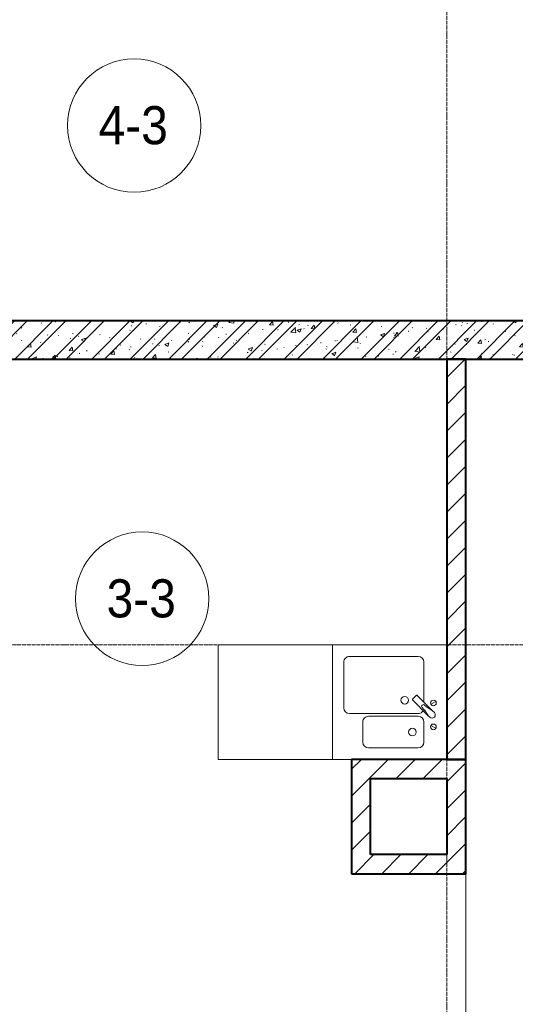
# Model space of a CAD drawing. Header units: millimetres. Extents: x 5617 to 101473, y 7718 to 212653.
# Tile 10 of 66: x 29990 to 32590, y 20315 to 25480. Entities that reach past the tile are written whole.
import ezdxf

# ---------------------------------------------------------------- set-up
doc = ezdxf.new("R2010")
doc.units = ezdxf.units.MM
doc.linetypes.add('ADSK_Линия сетки', pattern=[25, 20, -2.5, 0, -2.5])
doc.linetypes.add('Линия сетки', pattern=[25, 20, -2.5, 0, -2.5])
for name, color, linetype, lineweight in [('Марки помещений', 7, 'Continuous', 20), ('Мебель', 7, 'Continuous', 18), ('Оси', 7, 'Continuous', 9), ('Сантехнические приборы', 7, 'Continuous', 18), ('Стены', 7, 'Continuous', 18), ('Стены разрез', 7, 'Continuous', 40)]:
    doc.layers.add(name, color=color, linetype=linetype, lineweight=lineweight)
doc.styles.add('Arial_3', font='arial.ttf', dxfattribs={"width": 0.9, "height": 200})
pattern_1 = [(45, (0, 0), (-70.71068, 70.71068), [])]

# ---------------------------------------------------------------- blocks, each defined once
blk = doc.blocks.new('MR_Мойка - Кухонная мойка-V4-МКСС_К4_L19_64_800_')
at = {"layer": 'Сантехнические приборы', "color": 253, "true_color": 0xaaaaaa}
for p, q in [((-300, 450), (-300, 550)), ((-300, 550), (300, 550)), ((-300, 450), (-300, 550)), ((300, 550), (300, -50)), ((-30, 490), (210, 490)), ((-60, 100), (-60, 460)), ((240, 460), (240, 100)), ((-210, 390), (-104, 390)), ((-240, 100), (-240, 360)), ((-74, 360), (-74, 100)), ((-69.8, 48.2), (11.4, 129.4)), ((35.5, 105.4), (-45.7, 24.2)), ((15.7, 129.4), (35.5, 109.6)), ((-104, 70), (-210, 70)), ((210, 70), (0.1, 70)), ((-136.7, 6.7), (-122.6, 33.3)), ((-79, 39), (-69.8, 48.2)), ((-45.7, 24.2), (-55, 14.9)), ((2.7, 6.7), (-11.4, 33.3))]:
    blk.add_line(p, q, dxfattribs=at)
for centre, radius, start, end in [((-30, 460), 30, 90, 180), ((210, 460), 30, 0, 90), ((-210, 360), 30, 90, 180), ((-104, 360), 30, 0, 90), ((10, 170), 20, 0, 180), ((10, 170), 20, 180, 0), ((-157, 130), 20, 0, 180), ((-157, 130), 20, 180, 0), ((13.5, 127.3), 3, 45, 135), ((13.5, 127.3), 3, 45, 135), ((33.3, 107.5), 3, 315, 45), ((33.3, 107.5), 3, 315, 45), ((-210, 100), 30, 180, 270), ((-104, 100), 30, 270, 0), ((-171.5, 230.2), 208.5, 299.1823, 313.4054), ((-30, 100), 30, 180, 241.4489), ((136.3, -77.5), 208.5, 136.5946, 150.8177), ((-21.7, 72.3), 9.19, 315, 135), ((210, 100), 30, 270, 0), ((-129.7, 20), 15, 0, 180), ((-129.7, 20), 15, 180, 0), ((-67, 26.9), 17, 135, 315), ((-4.3, 20), 15, 0, 180), ((-4.3, 20), 15, 180, 0)]:
    blk.add_arc(centre, radius, start, end, dxfattribs=at)
blk = doc.blocks.new('MR_Зона обслуживания - MR_Зона обслуживания-2638763-МКСС_К4_L19_64_800_')
at = {"layer": 'Мебель', "lineweight": 9}
for p, q in [((300, 600), (-300, 600)), ((-300, 600), (-300, 0)), ((300, 0), (300, 600)), ((-300, 0), (300, 0))]:
    blk.add_line(p, q, dxfattribs=at)
blk = doc.blocks.new('135_SLK_K4_AR_rvt-1-МКСС_К4_L19_64_800_')
at = {"layer": 'Стены разрез', "lineweight": 9, "true_color": 0xaaaaaa}
h = blk.add_hatch(dxfattribs=at)
h.set_pattern_fill('FP_1', color=253, style=0, pattern_type=2)
h.set_pattern_definition([(50, (0, 0), (218.62117, -19.1268), [22.86, -251.46]), (355, (0, 0), (-42.29187, 229.2684), [18.288, -201.168]), (100.451, (18.22, -1.6), (176.33107, 210.13963), [19.428, -213.708]), (46.184, (0, 60.96), (325.29495, -50.45164), [34.29, -377.19]), (96.636, (27.1, 56.76), (284.883, 296.9127), [29.142, -320.562]), (351.184, (0, 60.96), (284.8858, 296.9107), [27.432, -301.752]), (21, (30.48, 45.72), (181.93753, -122.71832), [22.86, -251.46]), (326, (30.48, 45.72), (74.16223, 221.0262), [18.288, -201.168]), (71.451, (45.64, 35.5), (256.10035, 98.30526), [19.428, -213.708]), (37.5, (0, 0), (3.70639, 101.465895), [3.353, -195.377, 3.353, -200.863, -201.93]), (37.5, (0, 0), (3.70639, 101.465895), [-402.946, 3.353, -198.577]), (7.5, (0, 0), (80.18358, 120.21653), [3.353, -113.081, 3.353, -190.805, -76.962]), (7.5, (0, 0), (80.18358, 120.21653), [-310.591, 3.353, -73.609]), (327.5, (-67.97, 0), (162.708646, -6.87497), [3.353, -72.847, 3.353, -234.391, -315.468]), (327.5, (-67.97, 0), (162.708646, -6.87497), [-313.944, 3.353, -312.115]), (317.5, (-98.45, 0), (177.75468, 30.51183), [3.353, -95.707, 3.353, -154.534, -224.028]), (317.5, (-98.45, 0), (177.75468, 30.51183), [-256.946, 3.353, -220.675])])
h.paths.add_polyline_path([(109350, 23700), (109350, 23900), (105450, 23900), (105450, 23700), (109287.7, 23700)])
h = blk.add_hatch(dxfattribs=at)
h.set_pattern_fill('FP_2', color=253, style=0, pattern_type=2)
h.set_pattern_definition([(45, (0, 0), (-101.02788, 101.02788), []), (45, (67.35, 0), (-101.02788, 101.02788), [])])
h.paths.add_polyline_path([(109350, 23700), (109350, 23900), (105450, 23900), (105450, 23700), (109287.7, 23700)])
h = blk.add_hatch(dxfattribs=at)
h.set_pattern_fill('FP_3', color=253, style=0, pattern_type=2)
h.set_pattern_definition(pattern_1)
h.paths.add_polyline_path([(107950, 21600), (108050, 21600), (108050, 23700), (107950, 23700), (107950, 21759.1)])
h = blk.add_hatch(dxfattribs=at)
h.set_pattern_fill('FP_3', color=253, style=0, pattern_type=2)
h.set_pattern_definition(pattern_1)
h.paths.add_polyline_path([(107676.7, 21500), (107950, 21500), (107950, 21600), (107450, 21600), (107450, 21500), (107550, 21500)])
h = blk.add_hatch(dxfattribs=at)
h.set_pattern_fill('FP_3', color=253, style=0, pattern_type=2)
h.set_pattern_definition(pattern_1)
h.paths.add_polyline_path([(108050, 21000), (108050, 21600), (107950, 21600), (107950, 21000)])
h = blk.add_hatch(dxfattribs=at)
h.set_pattern_fill('FP_3', color=253, style=0, pattern_type=2)
h.set_pattern_definition(pattern_1)
h.paths.add_polyline_path([(107550, 21100), (107550, 21500), (107450, 21500), (107450, 21100)])
h = blk.add_hatch(dxfattribs=at)
h.set_pattern_fill('FP_3', color=253, style=0, pattern_type=2)
h.set_pattern_definition(pattern_1)
h.paths.add_polyline_path([(107450, 21000), (107950, 21000), (107950, 21100), (107450, 21100)])
at = {"layer": 'Стены', "color": 253, "true_color": 0xaaaaaa}
for p, q in [((108049.6, 20100), (108049.6, 21000)), ((108050.4, 21000), (108050.4, 20100))]:
    blk.add_line(p, q, dxfattribs=at)
at = {"layer": 'Стены разрез', "color": 253, "true_color": 0xaaaaaa}
for p, q in [((109350, 23900), (105650, 23900)), ((105450, 23700), (109350, 23700)), ((107950, 23700), (107950, 21600)), ((108050, 23700), (107950, 23700)), ((108050, 21600), (108050, 23700)), ((107950, 21600), (107450, 21600)), ((107450, 21600), (107450, 21500)), ((107950, 21600), (108050, 21600)), ((108050, 21600), (107950, 21600)), ((108050, 21000), (108050, 21600)), ((107450, 21500), (107450, 21100)), ((107550, 21500), (107950, 21500)), ((107550, 21100), (107550, 21500)), ((107950, 21500), (107950, 21100)), ((107450, 21100), (107450, 21000)), ((107950, 21100), (107550, 21100)), ((107450, 21000), (107950, 21000)), ((107950, 21000), (108050, 21000))]:
    blk.add_line(p, q, dxfattribs=at)
at = {"layer": 'Мебель', "color": 253, "lineweight": 18, "true_color": 0xaaaaaa, "rotation": 89.99999999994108}
blk.add_blockref('MR_Зона обслуживания - MR_Зона обслуживания-2638763-МКСС_К4_L19_64_800_', (107350, 21900), dxfattribs=at)
at = {"layer": 'Сантехнические приборы', "color": 253, "lineweight": 18, "true_color": 0xaaaaaa, "rotation": 89.99999999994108}
blk.add_blockref('MR_Мойка - Кухонная мойка-V4-МКСС_К4_L19_64_800_', (107900, 21900), dxfattribs=at)
blk = doc.blocks.new('050_Марка_Помещение - Номер-620969-МКСС_К4_L19_64_800_')
at = {"layer": 'Марки помещений'}
blk.add_circle((0, 0), 3.5, dxfattribs=at)

msp = doc.modelspace()

# ---------------------------------------------------------------- linework, layer by layer
at = {"layer": 'Оси', "linetype": 'Линия сетки'}
msp.add_line((32230.3, 12025.7), (32230.3, 33220), dxfattribs=at)
at = {"layer": 'Оси', "linetype": 'ADSK_Линия сетки'}
msp.add_line((61271.8, 22200), (24565.1, 22200), dxfattribs=at)

# ---------------------------------------------------------------- block references
at = {"lineweight": 5}
msp.add_blockref('135_SLK_K4_AR_rvt-1-МКСС_К4_L19_64_800_', (-75719.7, 0), dxfattribs=at)
at = {"layer": 'Марки помещений', "xscale": 99.99999999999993, "yscale": 99.99999999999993, "zscale": 99.99999999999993}
for p in [(30590.3, 24924.8), (30632.3, 22442.8)]:
    msp.add_blockref('050_Марка_Помещение - Номер-620969-МКСС_К4_L19_64_800_', p, dxfattribs=at)

# ---------------------------------------------------------------- texts
at = {"layer": 'Марки помещений', "lineweight": 9, "char_height": 200, "width": 447.342, "attachment_point": 1, "style": 'Arial_3'}
for s, insert in [('4-3', (30403.7, 25026.6)), ('3-3', (30445.7, 22544.5))]:
    msp.add_mtext(s, dxfattribs=dict(at, insert=insert))

doc.saveas('drawing.dxf')
